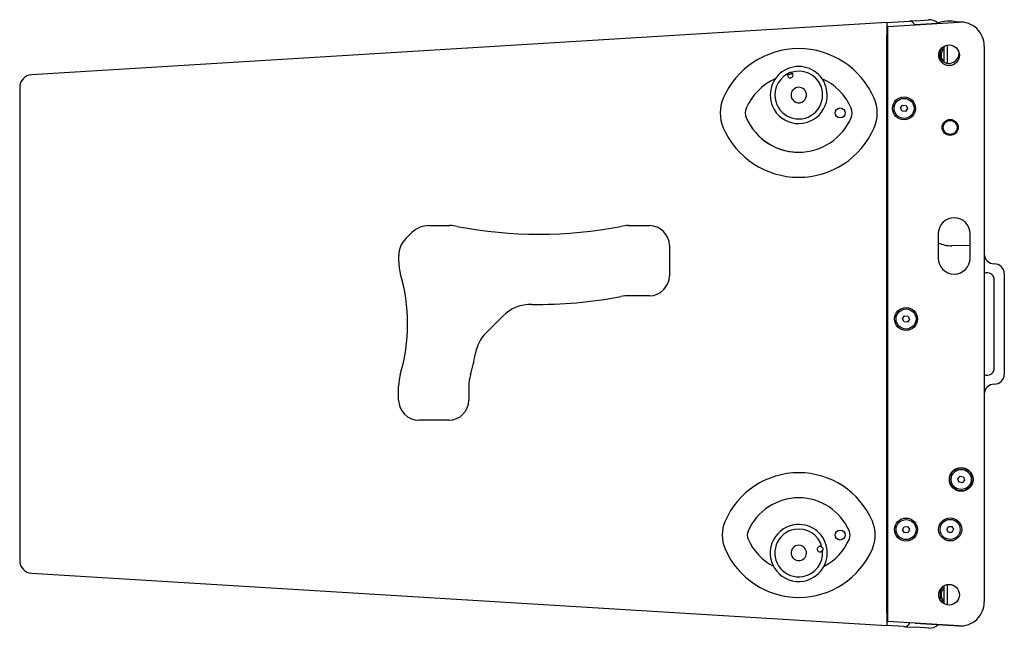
# Model space of a CAD drawing. Extents: x 1422 to 4284, y 1650 to 2964.
# Tile 12 of 14: x 2560 to 3051, y 2654 to 2958. Entities that reach past the tile are written whole.
import ezdxf

# ---------------------------------------------------------------- set-up
doc = ezdxf.new("R2010")
doc.units = 0
doc.layers.add('KF_SEQUENZA_10 NW_REAR', color=7, linetype='CONTINUOUS')
doc.layers.add('KF_SEQUENZA_10 NW_SIDE', color=7, linetype='CONTINUOUS')

# ---------------------------------------------------------------- blocks, each defined once
blk = doc.blocks.new('KF_SEQUENZA_10_NW_SIDE')
at = {"layer": 'KF_SEQUENZA_10 NW_SIDE'}
for p, q in [((-58.5, 150.35), (-485.04, 124.26)), ((-58.5, 150.35), (-47.26, 151.03)), ((-58.5, 150.35), (-58.5, 143.98)), ((-58, 148.37), (-22.73, 150.53)), ((-58, -148.37), (-58, 148.37)), ((-43.98, 151.23), (-47.26, 151.03)), ((-33.45, 149.87), (-44.39, 149.21)), ((-44.39, 149.21), (-44.39, 149.2)), ((-43.98, 151.23), (-37.74, 151.62)), ((-22.73, 150.53), (-23.54, 150.48)), ((-58.5, -143.98), (-58.5, 143.98)), ((-31, 137.82), (-31, 137)), ((-30, 130.57), (-30, 138.53)), ((-28.5, 139.06), (-28.5, 130.03)), ((-10, 138.55), (-10, -138.55)), ((-10, 138.55), (-10, 138.55)), ((-32.01, 136.5), (-32.05, 136.5)), ((-32.01, 136.5), (-32.01, 132.6)), ((-31, 137), (-31.77, 136.95)), ((-491, 117.92), (-491, -117.92)), ((-51.73, 107.63), (-50.75, 109.06)), ((-50.75, 109.06), (-49.02, 108.93)), ((-49.02, 108.93), (-48.27, 107.37)), ((-50.98, 106.07), (-51.73, 107.63)), ((-49.25, 105.94), (-50.98, 106.07)), ((-48.27, 107.37), (-49.25, 105.94)), ((-298.49, 42.57), (-295.51, 45.55)), ((-287.03, 49.06), (-276.62, 49.06)), ((-187.38, 49.06), (-177, 49.06)), ((-33, 44.9), (-33, 32.9)), ((-17, 32.9), (-17, 44.9)), ((-167, 39.06), (-167, 24.06)), ((-17, 39.15), (-26.1, 39.01)), ((-302, 31.01), (-302, 34.09)), ((0, 25), (0, -25)), ((-5, -22), (-5, 22)), ((-177, 14.06), (-187.38, 14.06)), ((-250.12, 3.94), (-258.28, -4.22)), ((-50.73, 2.59), (-49.79, 4.04)), ((-49.94, 1.05), (-50.73, 2.59)), ((-48.21, 0.96), (-49.94, 1.05)), ((-49.79, 4.04), (-48.06, 3.95)), ((-47.27, 2.41), (-48.21, 0.96)), ((-48.06, 3.95), (-47.27, 2.41)), ((-302.02, -37.94), (-302.02, -30.97)), ((-267.02, -30.97), (-267.02, -37.94)), ((-277.02, -47.94), (-292.02, -47.94)), ((-23.19, -77.12), (-22.01, -75.85)), ((-22.68, -78.77), (-23.19, -77.12)), ((-22.01, -75.85), (-20.32, -76.23)), ((-19.81, -77.88), (-20.99, -79.15)), ((-20.32, -76.23), (-19.81, -77.88)), ((-20.99, -79.15), (-22.68, -78.77)), ((-50.73, -102.64), (-49.98, -101.07)), ((-49.74, -104.06), (-50.73, -102.64)), ((-49.98, -101.07), (-48.26, -100.94)), ((-48.26, -100.94), (-47.27, -102.36)), ((-47.27, -102.36), (-48.02, -103.93)), ((-28.73, -102.46), (-27.91, -100.94)), ((-27.83, -103.94), (-28.73, -102.46)), ((-27.91, -100.94), (-26.17, -100.89)), ((-26.17, -100.89), (-25.27, -102.37)), ((-25.27, -102.37), (-26.09, -103.89)), ((-48.02, -103.93), (-49.74, -104.06)), ((-26.09, -103.89), (-27.83, -103.94)), ((-485.04, -124.26), (-58.5, -150.35)), ((-32.01, -132.43), (-32.01, -132.5)), ((-32.01, -132.5), (-32.01, -136.5)), ((-30, -139.53), (-30, -130.47)), ((-28.5, -129.94), (-28.5, -140.06)), ((-32.49, -136.47), (-32.01, -136.5)), ((-32.33, -136.92), (-31, -137)), ((-32.2, -136.49), (-32.01, -136.5)), ((-32.2, -136.49), (-32.2, -136.93)), ((-32.01, -136.5), (-32.01, -136.5)), ((-31, -137), (-31, -138.82)), ((-10, -138.55), (-10, -138.55)), ((-58.5, -143.98), (-58.5, -150.35)), ((-50.06, -150.86), (-58.5, -150.35)), ((-22.73, -150.53), (-58, -148.37)), ((-50.06, -150.86), (-48.97, -150.93)), ((-48.97, -150.93), (-48.95, -150.72)), ((-48.97, -150.93), (-43.98, -151.23)), ((-44.39, -149.2), (-44.39, -149.21)), ((-44.39, -149.21), (-22.73, -150.53)), ((-37.74, -151.62), (-43.98, -151.23))]:
    blk.add_line(p, q, dxfattribs=at)
at = {"layer": 'KF_SEQUENZA_10 NW_SIDE', "flags": 128}
for points in [[(-107.95, 124.76), (-107.91, 124.83), (-107.87, 124.89), (-107.83, 124.95), (-107.78, 125.01), (-107.73, 125.07), (-107.67, 125.12), (-107.61, 125.17), (-107.55, 125.22), (-107.48, 125.26), (-107.42, 125.3), (-107.35, 125.33), (-107.28, 125.37), (-107.21, 125.39), (-107.14, 125.42), (-107.07, 125.44), (-106.99, 125.45), (-106.91, 125.47), (-106.84, 125.47), (-106.76, 125.48), (-106.68, 125.48), (-106.61, 125.47), (-106.53, 125.46), (-106.46, 125.45), (-106.38, 125.43)], [(-90.95, -111.26), (-90.9, -111.31), (-90.85, -111.36), (-90.8, -111.42), (-90.75, -111.48), (-90.71, -111.55), (-90.67, -111.61), (-90.63, -111.68), (-90.6, -111.75), (-90.57, -111.82), (-90.55, -111.9), (-90.53, -111.97), (-90.51, -112.05), (-90.5, -112.12), (-90.5, -112.2), (-90.49, -112.27), (-90.49, -112.35), (-90.5, -112.43), (-90.51, -112.5), (-90.52, -112.58), (-90.54, -112.66), (-90.57, -112.73), (-90.59, -112.8), (-90.62, -112.87), (-90.66, -112.94)]]:
    blk.add_lwpolyline(points, dxfattribs=at)
at = {"layer": 'KF_SEQUENZA_10 NW_SIDE'}
for centre, radius in [((-27.55, 134), 5.15), ((-50, 107.5), 5.74), ((-50, 107.5), 5), ((-81.86, 105.22), 2.5), ((-27, 98), 4), ((-27, 98), 3.5), ((-49, 2.5), 5.74), ((-49, 2.5), 5), ((-21.5, -77.5), 5.9), ((-21.5, -77.5), 5.74), ((-21.5, -77.5), 5), ((-49, -102.5), 5.74), ((-49, -102.5), 5), ((-27, -102.42), 5.74), ((-27, -102.42), 5), ((-81.86, -105.22), 2.5), ((-27.55, -135), 5.15)]:
    blk.add_circle(centre, radius, dxfattribs=at)
for centre, radius, start, end in [((-47.5, 148.04), 3, 22.2807, 85.3197), ((-37.35, 145.28), 6.35, 48.1026, 93.5), ((-27.57, 135), 16, 75.3811, 111.6189), ((-22, 138.55), 12, 0, 93.5), ((-22, 138.55), 12, 0, 93.5), ((-27.55, 134), 4.76, 120.9631, 136.424), ((-28.45, 137.89), 1.59, 167.305, 173.919), ((-102.51, 96.29), 41, 23.4046, 156.5954), ((-27.57, 135), 5.05, 180.7615, 0.9885), ((-27.55, 134), 4.76, 141.1353, 159.4774), ((-27.55, 134), 4.02, 127.5224, 193.024), ((-27.55, 134), 4.02, 193.024, 232.4776), ((-102.51, 114.16), 14.22, 23.0807, 203.0807), ((-484.65, 117.92), 6.35, 93.5, 180), ((-102.51, 114.16), 11.92, 117.1879, 203.0807), ((-106.74, 124.09), 1.38, 151.1421, 203.0807), ((-102.51, 96.29), 28.5, 95.9562, 101.3513), ((-102.51, 96.29), 28.5, 95.9554, 101.3505), ((-106.74, 124.09), 1.38, 203.0807, 23.0807), ((-102.51, 114.16), 11.92, 23.0807, 108.9735), ((-106.74, 124.09), 1.38, 23.0807, 75.0193), ((-102.51, 96.29), 28.5, 114.1853, 156.5954), ((-102.51, 96.29), 28.5, 114.1841, 156.5954), ((-102.51, 114.16), 14.22, 203.0807, 23.0807), ((-102.51, 114.16), 11.92, 203.0807, 23.0807), ((-102.51, 114.16), 3.85, 23.0807, 203.0807), ((-102.51, 96.29), 28.5, 23.4046, 65.8134), ((-102.51, 114.16), 3.85, 203.0807, 23.0807), ((-123.16, 105.22), 18.5, 156.5954, 203.4046), ((-81.86, 105.22), 18.5, 336.5954, 23.4046), ((-123.16, 105.22), 6, 156.5954, 203.4046), ((-123.16, 105.22), 6, 156.5954, 203.4046), ((-81.86, 105.22), 6, 336.5954, 23.4046), ((-102.51, 114.16), 28.5, 203.4046, 273.4996), ((-102.51, 114.16), 28.5, 203.4046, 336.5954), ((-102.51, 114.16), 41, 203.4046, 336.5954), ((-25, 44.9), 8, 0, 180), ((-287.03, 37.06), 12, 90, 135), ((-276.62, 29.06), 20, 78.9909, 90), ((-232, 258.42), 213.66, 258.9909, 281.0091), ((-187.38, 29.06), 20, 90, 101.0091), ((-177, 39.06), 10, 0, 90), ((-290, 34.09), 12, 135, 180), ((-26.34, 55.01), 16, 245.4151, 270.875), ((-5, 35), 5, 180, 270), ((-282, 31.01), 20, 180, 196.1834), ((-25, 32.9), 8, 180, 0), ((-5, 25), 5, 0, 90), ((-388.64, 0.06), 91.04, 343.7712, 16.1834), ((-8.5, 22), 3.5, 0, 115.3769), ((-177, 24.06), 10, 270, 0), ((-232, 223.42), 213.66, 269.0233, 281.009), ((-187.38, -5.94), 20, 90, 101.009), ((-235.98, -10.21), 20, 89.0233, 135), ((-244.14, -18.36), 20, 135, 170.4493), ((-353.64, 0.06), 91.04, 343.7711, 350.4493), ((-8.5, -22), 3.5, 244.6231, 0), ((-282.02, -30.97), 20, 163.7712, 180), ((-247.02, -30.97), 20, 163.7711, 180), ((-5, -25), 5, 270, 0), ((-5, -35), 5, 90, 180), ((-292.02, -37.94), 10, 180, 270), ((-277.02, -37.94), 10, 270, 0), ((-102.51, -114.16), 40, 23.4046, 156.5954), ((-102.51, -114.16), 27.5, 23.4046, 156.5954), ((-123.16, -105.22), 17.5, 156.5954, 203.4046), ((-102.51, -114.16), 14.22, 100.0083, 280.0083), ((-102.51, -114.16), 11.92, 100.0083, 280.0083), ((-102.51, -114.16), 14.22, 280.0083, 100.0083), ((-102.51, -114.16), 11.92, 14.1155, 100.0083), ((-81.86, -105.22), 17.5, 336.5954, 23.4046), ((-123.16, -105.22), 5, 156.5954, 203.4046), ((-102.51, -96.29), 27.5, 203.4046, 242.6786), ((-102.51, -96.29), 27.5, 297.324, 336.5954), ((-81.86, -105.22), 5, 336.5954, 23.4046), ((-102.51, -96.29), 40, 203.4046, 336.5954), ((-102.51, -114.16), 3.85, 100.0083, 280.0083), ((-102.51, -114.16), 3.85, 280.0083, 100.0083), ((-91.88, -112.29), 1.38, 100.0083, 280.0083), ((-91.88, -112.29), 1.38, 48.0696, 100.0083), ((-102.51, -114.16), 11.92, 280.0083, 5.901), ((-91.88, -112.29), 1.38, 280.0083, 331.9469), ((-484.65, -117.92), 6.35, 180, 266.5), ((-27.55, -135), 4.76, 120.9631, 159.4774), ((-27.55, -135), 4.02, 127.5224, 209.7693), ((-31.55, -135.05), 1.59, 245.8269, 251.6307), ((-27.55, -135), 4.76, 198.3254, 204.1058), ((-27.55, -135), 4.02, 210.9465, 232.4776), ((-27.55, -135), 4.76, 223.576, 239.0369), ((-22, -138.55), 12, 266.5, 0), ((-22, -138.55), 12, 266.5, 0), ((-49.87, -147.87), 3, 266.5, 337.1024), ((-37.35, -145.28), 6.35, 266.5, 313.2613)]:
    blk.add_arc(centre, radius, start, end, dxfattribs=at)

msp = doc.modelspace()

# ---------------------------------------------------------------- block references
at = {"layer": 'KF_SEQUENZA_10 NW_REAR'}
msp.add_blockref('KF_SEQUENZA_10_NW_SIDE', (3051.28, 2805.84), dxfattribs=at)

doc.saveas('drawing.dxf')
